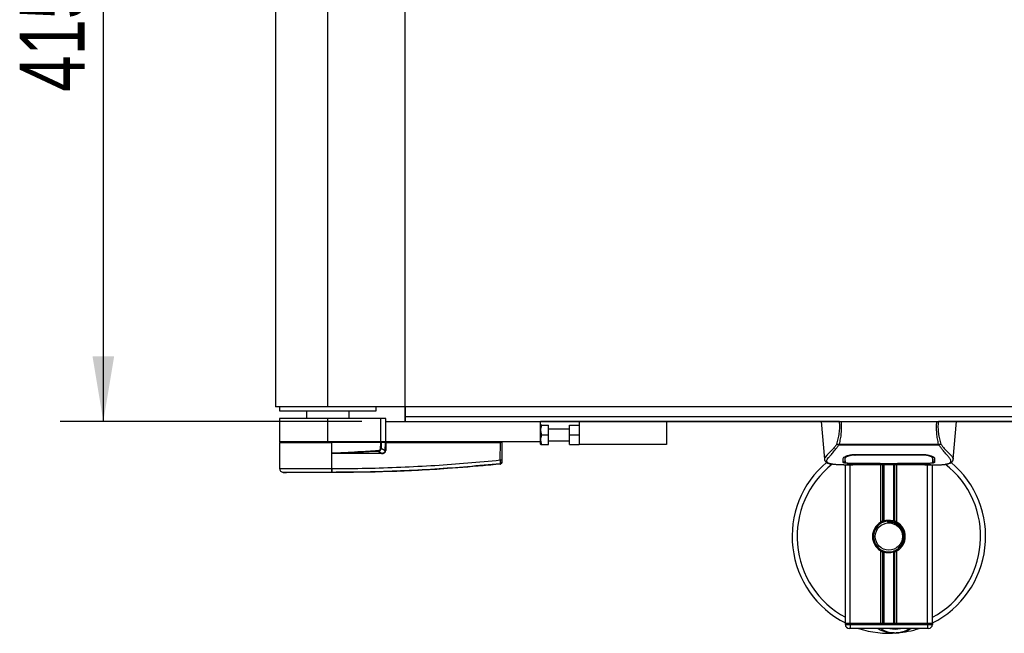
# Model space of a CAD drawing. Header units: millimetres. Extents: x 0 to 420, y 0 to 297.
# Tile 3 of 67: x 44 to 90, y 76 to 105. Entities that reach past the tile are written whole.
import ezdxf

# ---------------------------------------------------------------- set-up
doc = ezdxf.new("R2010")
doc.units = ezdxf.units.MM
doc.layers.add('QUOTE', color=174, linetype='Continuous')
doc.styles.add('SLDTEXTSTYLE3', font='TXT', dxfattribs={"width": 0.75})
doc.dimstyles.new('SLDDIMSTYLE1', dxfattribs={"dimtxt": 3, "dimasz": 3, "dimexe": 0, "dimexo": 0.0625, "dimgap": 0.75, "dimtad": 1, "dimlfac": 11.182032, "dimrnd": 1e-09, "dimzin": 12, "dimdsep": 46, "dimtxsty": 'SLDTEXTSTYLE3', "dimsah": 1, "dimcen": 0.09, "dimadec": 0, "dimazin": 3, "dimtfac": 1, "dimtdec": 3, "dimtofl": 0, "dimtmove": 0, "dimatfit": 3, "dimfxl": 0, "dimfrac": 2, "dimtolj": 1, "dimtzin": 12, "dimarcsym": 0})

# ---------------------------------------------------------------- blocks, each defined once
blk = doc.blocks.new('_D_1')
at = {"layer": 'QUOTE'}
for p, q in [((59.839, 123.147), (45.889, 123.147)), ((47.889, 86.034), (47.889, 123.147)), ((59.839, 86.034), (45.889, 86.034))]:
    blk.add_line(p, q, dxfattribs=at)
for points in [[(47.889, 123.147), (47.389, 120.147), (48.389, 120.147)], [(47.889, 86.034), (48.389, 89.034), (47.389, 89.034)]]:
    blk.add_solid(points, dxfattribs=at)
at = {"layer": 'QUOTE', "insert": (44.022, 101.265), "char_height": 3, "attachment_point": 1, "rotation": 90, "style": 'SLDTEXTSTYLE3'}
blk.add_mtext('415', dxfattribs=at)

msp = doc.modelspace()

# ---------------------------------------------------------------- linework, layer by layer
at = {"color": 7, "linetype": 'Continuous'}
for q in [(61.83887, 123.14692), (212.97419, 86.03381)]:
    msp.add_line((61.83887, 86.03381), q, dxfattribs=at)
at = {"color": 7, "linetype": 'Continuous', "lineweight": 25}
for p, q in [((55.84711, 122.4762), (55.84711, 86.70453)), ((58.2617, 86.70453), (58.2617, 122.4762)), ((58.2617, 86.70453), (55.84711, 86.70453)), ((56.02597, 86.70453), (56.02597, 86.52567)), ((56.02597, 86.52567), (60.49743, 86.52567)), ((57.27798, 86.52567), (57.27798, 86.16795)), ((216.55136, 86.70453), (58.2617, 86.70453)), ((59.24542, 86.16795), (59.24542, 86.52567)), ((60.49743, 86.52567), (60.49743, 86.70453)), ((61.83887, 86.70453), (61.83887, 86.23502)), ((56.02597, 86.16795), (56.02597, 85.0948)), ((58.2617, 86.16795), (56.02597, 86.16795)), ((58.2617, 85.0948), (58.2617, 86.16795)), ((60.721, 86.16795), (58.2617, 86.16795)), ((60.721, 85.0948), (60.721, 86.16795)), ((60.94458, 86.16795), (60.721, 86.16795)), ((60.94458, 86.03381), (60.94458, 86.16795)), ((60.94458, 85.0948), (60.94458, 86.03381)), ((60.94458, 86.03381), (68.09891, 86.03381)), ((212.97419, 86.23502), (61.83887, 86.23502)), ((61.83887, 86.23502), (61.83887, 86.03381)), ((68.09891, 85.0948), (68.09891, 86.03381)), ((81.90085, 86.03381), (68.09891, 86.03381)), ((69.88749, 86.03381), (69.88749, 84.96066)), ((73.91181, 86.03381), (73.91181, 84.96066)), ((81.06614, 86.03381), (81.21921, 84.28427)), ((81.98115, 86.03381), (86.41116, 86.03381)), ((188.32158, 86.03381), (86.49148, 86.03381)), ((87.17312, 84.28427), (87.32618, 86.03381)), ((68.11089, 85.85495), (68.09891, 85.8342)), ((68.15083, 85.85495), (68.45663, 85.85495)), ((68.45663, 85.4078), (68.45663, 85.85495)), ((69.44035, 85.67609), (68.45663, 85.67609)), ((69.44035, 85.4078), (69.44035, 85.85495)), ((69.44035, 85.85495), (69.88749, 85.85495)), ((68.15083, 85.4078), (68.45663, 85.4078)), ((68.45663, 84.96066), (68.45663, 85.4078)), ((68.45663, 85.13952), (69.44035, 85.13952)), ((69.44035, 85.4078), (69.88749, 85.4078)), ((69.44035, 84.96066), (69.44035, 85.4078)), ((58.2617, 85.0948), (56.02597, 85.0948)), ((56.02636, 85.05009), (56.03681, 83.85253)), ((56.02636, 85.05009), (58.44952, 85.05009)), ((56.07069, 85.0948), (56.0699, 85.05009)), ((60.721, 85.0948), (58.2617, 85.0948)), ((58.44769, 85.05009), (58.44766, 85.0948)), ((58.44864, 83.85247), (58.44952, 85.05009)), ((58.44952, 85.05009), (58.44994, 85.05009)), ((58.45423, 84.55846), (58.44994, 85.05009)), ((60.71688, 85.05009), (58.44994, 85.05009)), ((60.70285, 85.05009), (60.70253, 85.0948)), ((60.94458, 85.0948), (60.721, 85.0948)), ((60.9231, 85.05009), (60.72372, 85.05009)), ((60.73303, 84.78716), (60.92169, 84.68908)), ((60.89221, 85.05009), (60.89166, 85.0948)), ((60.92169, 84.68908), (60.9231, 85.05009)), ((60.9231, 85.05009), (60.93982, 85.05009)), ((60.9363, 85.05009), (60.93624, 85.0948)), ((60.93982, 85.05009), (60.93841, 84.68908)), ((60.93982, 85.05009), (66.24441, 85.05009)), ((68.09891, 85.0948), (60.94458, 85.0948)), ((66.23742, 84.24932), (66.24441, 85.05009)), ((66.24111, 85.05009), (66.24104, 85.0948)), ((66.30994, 85.05009), (66.24441, 85.05009)), ((66.26639, 85.05009), (66.26561, 85.0948)), ((66.30994, 85.05009), (66.30295, 84.24932)), ((68.09891, 84.98141), (68.09891, 85.0948)), ((68.09891, 84.98141), (68.11089, 84.96066)), ((68.15083, 84.96066), (68.45663, 84.96066)), ((69.44035, 84.96066), (69.88749, 84.96066)), ((73.91181, 84.96066), (69.88749, 84.96066)), ((81.873, 84.93679), (81.86455, 84.95961)), ((86.51817, 84.93679), (81.873, 84.93679)), ((81.89657, 84.98689), (86.49587, 84.98689)), ((86.528, 84.95995), (86.51817, 84.93679)), ((58.45427, 84.5535), (58.45423, 84.55846)), ((60.74208, 84.54274), (58.6434, 84.54274)), ((58.64455, 84.56585), (60.74322, 84.56585)), ((60.74322, 84.56585), (60.586, 84.64759)), ((81.21901, 84.28779), (81.22078, 84.28441)), ((82.16761, 84.35042), (82.16803, 84.28669)), ((82.168, 84.2867), (82.16892, 84.13475)), ((82.17233, 84.32849), (82.17081, 84.38938)), ((82.63115, 84.50212), (85.76117, 84.50212)), ((82.63228, 84.46767), (82.63196, 84.46767)), ((85.77134, 84.46764), (85.77219, 84.50136)), ((86.22429, 84.28392), (86.22437, 84.29569)), ((87.17332, 84.28779), (87.17155, 84.28441)), ((58.44864, 83.85247), (58.46315, 83.85248)), ((66.23762, 84.05984), (66.23768, 84.05985)), ((82.11944, 84.02165), (82.52937, 84.02165)), ((82.18401, 76.68846), (82.18401, 84.02165)), ((82.2744, 84.02724), (82.29116, 84.02901)), ((82.40758, 76.68846), (82.40758, 84.02165)), ((82.63115, 84.09286), (82.63115, 84.08575)), ((83.79373, 84.08575), (82.63115, 84.08575)), ((82.85428, 84.04587), (85.53805, 84.04587)), ((82.85434, 84.04593), (85.53798, 84.04593)), ((83.79373, 84.08575), (83.79373, 84.09301)), ((83.79373, 84.06949), (83.79373, 84.08575)), ((84.59859, 84.06949), (83.79373, 84.06949)), ((83.82503, 81.37616), (83.82503, 84.04587)), ((83.83852, 84.09301), (83.83852, 84.07596)), ((83.83852, 84.07596), (83.83852, 84.09301)), ((83.83852, 84.07596), (84.55395, 84.07596)), ((83.92198, 81.42175), (83.92198, 84.04587)), ((83.97331, 81.43952), (83.97331, 84.04587)), ((84.41901, 81.43952), (84.41901, 84.04587)), ((84.47035, 81.42175), (84.47035, 84.04587)), ((84.55395, 84.09301), (85.77593, 84.09286)), ((84.55395, 84.09301), (84.55395, 84.07596)), ((84.56729, 81.37616), (84.56729, 84.04587)), ((84.59859, 84.08575), (84.59859, 84.09301)), ((84.59859, 84.06949), (84.59859, 84.08575)), ((85.76117, 84.08575), (84.59859, 84.08575)), ((85.76117, 84.09286), (85.76117, 84.08575)), ((85.85509, 84.02165), (86.2726, 84.02165)), ((85.98475, 76.68846), (85.98475, 84.02165)), ((86.20832, 76.68846), (86.20832, 84.02165)), ((56.19673, 83.67624), (56.35228, 83.66394)), ((58.4485, 83.66394), (58.44838, 83.66394)), ((84.13413, 81.42551), (84.13905, 81.36903)), ((83.82503, 76.68846), (83.82503, 80.04938)), ((83.92198, 76.68846), (83.92198, 80.0038)), ((83.97331, 76.68846), (83.97331, 79.98602)), ((84.41901, 76.68846), (84.41901, 79.98602)), ((84.47035, 76.68846), (84.47035, 80.0038)), ((84.56729, 76.68846), (84.56729, 80.04938)), ((82.40758, 76.68846), (82.18401, 76.68846)), ((82.18401, 76.64374), (82.18401, 76.68846)), ((82.18401, 76.68846), (82.40758, 76.68846)), ((82.18401, 76.64374), (82.40758, 76.64374)), ((82.40758, 76.46489), (82.36287, 76.46489)), ((83.82503, 76.68846), (82.40758, 76.68846)), ((82.40758, 76.68846), (82.40758, 76.64374)), ((85.98475, 76.68846), (82.40758, 76.68846)), ((82.40758, 76.64374), (82.40758, 76.46489)), ((82.40758, 76.64374), (85.98475, 76.64374)), ((85.98475, 76.46489), (82.40758, 76.46489)), ((85.98475, 76.68846), (84.56729, 76.68846)), ((86.20832, 76.68846), (85.98475, 76.68846)), ((85.98475, 76.64374), (85.98475, 76.68846)), ((85.98475, 76.68846), (86.20832, 76.68846)), ((85.98475, 76.64374), (86.20832, 76.64374)), ((85.98475, 76.64374), (85.98475, 76.46489)), ((86.02946, 76.46489), (85.98475, 76.46489)), ((86.20832, 76.68846), (86.20832, 76.64374))]:
    msp.add_line(p, q, dxfattribs=at)
at = {"color": 7, "linetype": 'Continuous', "lineweight": 25, "flags": 128}
for points in [[(58.64455, 84.56585), (58.53797, 84.56171), (58.45423, 84.55846)], [(82.62098, 84.46763), (82.63116, 84.46766), (82.63196, 84.46767)], [(82.61639, 84.09286), (83.20772, 84.09295), (83.83852, 84.09301)]]:
    msp.add_lwpolyline(points, dxfattribs=at)
at = {"color": 7, "linetype": 'Continuous', "lineweight": 25}
msp.add_circle((84.19616, 80.71277), 0.626, dxfattribs=at)
for centre, radius, start, end in [((122.35379, 87.63287), 61.83989, 182.7312588, 182.7669963), ((60.93005, 82.41133), 2.27777, 89.78976, 90.21024), ((58.82867, 84.54516), 0.18528, 173.585658, 180.74759), ((60.92734, 84.54516), 0.18528, 173.585658, 180.74759), ((66.27018, 86.22919), 1.98014, 269.051899, 270.948101), ((56.21566, 83.85409), 0.17886, 180.500011, 263.923128), ((57.77676, 83.81515), 0.67291, 348.081743, 3.180073), ((57.79135, 83.81469), 0.67285, 348.120168, 3.219012), ((66.23071, 84.14449), 0.07132, 276.104195, 359.384141), ((84.19616, 80.71277), 4.47146, 130.046839, 243.256316), ((84.19616, 80.71277), 4.24096, 128.047069, 241.675912), ((84.19616, 80.71277), 4.47146, 296.743684, 49.984768), ((84.19616, 80.71277), 4.24096, 298.324088, 52.137337), ((54.82171, 84.08977), 3.65158, 353.303191, 353.496611), ((84.19616, 80.71277), 0.76015, 119.224658, 240.775342), ((84.19616, 80.71277), 0.71543, 94.974241, 274.974241), ((84.19616, 80.71277), 0.76015, 111.143405, 119.224658), ((84.19616, 80.71277), 0.76015, 60.775342, 68.856595), ((84.19616, 80.71277), 0.76015, 299.224658, 60.775342), ((84.19616, 80.71277), 0.76015, 240.775342, 248.856595), ((84.19616, 80.71277), 0.76015, 291.143405, 299.224658), ((82.36287, 76.64374), 0.17886, 180, 270), ((84.19616, 80.71277), 4.47146, 251.805128, 274.974241), ((84.48307, 77.41635), 1.16258, 234.926098, 305.073902), ((84.48307, 77.41635), 0.98372, 255.287788, 284.712212), ((84.19616, 80.71277), 4.47146, 274.974241, 288.194872), ((86.02946, 76.64374), 0.17886, 270, 0)]:
    msp.add_arc(centre, radius, start, end, dxfattribs=at)
for centre, major_axis, ratio, start_param, end_param in [((60.51188, 84.83755), (0.17887, -0.09454), 0.66301777, 5.44064323, 6.61753007), ((60.51188, 84.83794), (0.2049, -0.10902), 0.77058227, 5.44273149, 6.61961833), ((60.62108, 84.78024), (0.30408, -0.14956), 0.60672542, 5.39359838, 6.57048522), ((60.62333, 84.78), (0.28768, -0.14239), 0.5569608, 5.39481108, 6.57169792)]:
    msp.add_ellipse(centre, major_axis=major_axis, ratio=ratio, start_param=start_param, end_param=end_param, dxfattribs=at)
for points, knots in [([(81.91651, 86.03381), (81.81404, 86.03381), (81.62772, 86.03381), (81.49022, 86.03381), (81.42834, 86.03381)], [0, 0, 0, 0, 0.54996088, 1, 1, 1, 1]), ([(81.79462, 84.9831), (81.8169, 85.0638), (81.86166, 85.22585), (81.90803, 85.48585), (81.93234, 85.75702), (81.92179, 85.94143), (81.91651, 86.03381)], [0, 0, 0, 0, 0.248727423, 0.499498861, 0.749278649, 1, 1, 1, 1]), ([(81.98115, 86.03381), (81.98713, 85.94032), (81.99908, 85.7535), (81.98615, 85.48185), (81.95334, 85.22381), (81.9154, 85.06547), (81.89657, 84.98689)], [0, 0, 0, 0, 0.257593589, 0.514732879, 0.75915094, 1, 1, 1, 1]), ([(81.91651, 86.03381), (81.92091, 86.03381), (81.92975, 86.03381), (81.94579, 86.03381), (81.96307, 86.03381), (81.97511, 86.03381), (81.98115, 86.03381)], [0, 0, 0, 0, 0.24915906, 0.49997617, 0.7491747, 1, 1, 1, 1]), ([(86.49587, 84.98689), (86.47742, 85.06608), (86.44061, 85.22412), (86.40765, 85.48169), (86.39361, 85.75265), (86.4053, 85.93998), (86.41116, 86.03381)], [0, 0, 0, 0, 0.24242241, 0.48382845, 0.74145736, 1, 1, 1, 1]), ([(86.41116, 86.03381), (86.42318, 86.03381), (86.44123, 86.03381), (86.46257, 86.03381), (86.4714, 86.03381), (86.47583, 86.03381)], [0, 0, 0, 0, 0.4987145, 0.74874936, 1, 1, 1, 1]), ([(86.47583, 86.03381), (86.47045, 85.94114), (86.4597, 85.75628), (86.48332, 85.48533), (86.52966, 85.22538), (86.57496, 85.06408), (86.59769, 84.98313)], [0, 0, 0, 0, 0.25144081, 0.50156728, 0.74986348, 1, 1, 1, 1]), ([(86.47583, 86.03381), (86.57838, 86.03381), (86.76172, 86.03381), (86.89706, 86.03381), (86.9567, 86.03381)], [0, 0, 0, 0, 0.55933573, 1, 1, 1, 1]), ([(68.15083, 85.4078), (68.12998, 85.4877), (68.09099, 85.63711), (68.13183, 85.78578), (68.15083, 85.85495)], [0, 0, 0, 0, 0.5347163, 1, 1, 1, 1]), ([(68.15083, 85.85495), (68.13206, 85.85495), (68.10677, 85.85495), (68.11659, 85.85495), (68.11913, 85.85495)], [0, 0, 0, 0, 0.74198287, 1, 1, 1, 1]), ([(68.15083, 84.96066), (68.12998, 85.04055), (68.09099, 85.18996), (68.13183, 85.33863), (68.15083, 85.4078)], [0, 0, 0, 0, 0.5347163, 1, 1, 1, 1]), ([(58.45423, 84.55846), (58.85167, 84.585), (59.56136, 84.63238), (60.27164, 84.6697), (60.58415, 84.68611)], [0, 0, 0, 0, 0.56002694, 1, 1, 1, 1]), ([(60.70142, 84.78716), (60.70279, 84.83628), (60.70525, 84.92409), (60.71332, 85.01155), (60.71688, 85.05009)], [0, 0, 0, 0, 0.55939227, 1, 1, 1, 1]), ([(60.73303, 84.78716), (60.72779, 84.78714), (60.71843, 84.78711), (60.70661, 84.78714), (60.70142, 84.78716)], [0, 0, 0, 0, 0.56, 1, 1, 1, 1]), ([(60.72372, 85.05009), (60.72311, 85.05009), (60.72167, 85.05009), (60.71923, 85.05009), (60.71751, 85.05009), (60.71688, 85.05009)], [0, 0, 0, 0, 0.31939567, 0.748191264, 1, 1, 1, 1]), ([(60.72372, 85.05009), (60.7266, 85.00105), (60.73173, 84.91356), (60.73263, 84.82575), (60.73303, 84.78716)], [0, 0, 0, 0, 0.56058603, 1, 1, 1, 1]), ([(68.11913, 84.96066), (68.11659, 84.96066), (68.10677, 84.96066), (68.13206, 84.96066), (68.15083, 84.96066)], [0, 0, 0, 0, 0.25801713, 1, 1, 1, 1]), ([(81.79454, 84.98324), (81.76782, 84.94774), (81.6869, 84.84024), (81.55358, 84.69223), (81.41445, 84.55176), (81.30831, 84.44696), (81.23236, 84.35525), (81.22386, 84.31229), (81.21901, 84.28779)], [0, 0, 0, 0, 0.0842305, 0.25507317, 0.42671503, 0.59795609, 0.7705982, 1, 1, 1, 1]), ([(81.53445, 84.06071), (81.52611, 84.06246), (81.50842, 84.06617), (81.48325, 84.07255), (81.4591, 84.07958), (81.41903, 84.09321), (81.37207, 84.11603), (81.33201, 84.15569), (81.3211, 84.20608), (81.34282, 84.27183), (81.40326, 84.35642), (81.50093, 84.46668), (81.63325, 84.61442), (81.74936, 84.75909), (81.83, 84.87191), (81.85899, 84.91564), (81.873, 84.93679)], [0, 0, 0, 0, 0.02969414, 0.06305591, 0.09492768, 0.12531521, 0.23205808, 0.32960303, 0.43327649, 0.53202469, 0.63076786, 0.73507022, 0.83793216, 0.94137578, 0.97165063, 1, 1, 1, 1]), ([(81.86441, 84.95963), (81.86386, 84.95968), (81.85434, 84.96069), (81.8363, 84.96432), (81.81272, 84.97282), (81.80061, 84.9797), (81.79462, 84.9831)], [0, 0, 0, 0, 0.0200108, 0.34699568, 0.67667396, 1, 1, 1, 1]), ([(81.86424, 84.95987), (81.87456, 84.96875), (81.88507, 84.9778), (81.89635, 84.98672), (81.89656, 84.98689)], [0, 0, 0, 0, 0.98124308, 1, 1, 1, 1]), ([(86.49586, 84.98689), (86.49608, 84.98673), (86.50778, 84.97835), (86.51799, 84.96907), (86.528, 84.95995)], [0, 0, 0, 0, 0.01890165, 1, 1, 1, 1]), ([(86.85134, 84.05971), (86.86886, 84.06331), (86.90628, 84.07099), (86.97336, 84.09197), (87.03978, 84.12668), (87.07498, 84.18642), (87.05874, 84.25191), (87.02008, 84.3131), (86.98559, 84.35811), (86.94115, 84.41071), (86.88862, 84.46969), (86.82659, 84.53863), (86.75791, 84.61783), (86.68325, 84.70996), (86.60251, 84.81371), (86.54767, 84.89374), (86.51817, 84.93679)], [0, 0, 0, 0, 0.06157012, 0.13151171, 0.27071941, 0.40337504, 0.53510625, 0.58328098, 0.63315897, 0.68442904, 0.73675836, 0.78384784, 0.83893216, 0.89157329, 0.94168727, 1, 1, 1, 1]), ([(86.59769, 84.98313), (86.5917, 84.97972), (86.57959, 84.97283), (86.55602, 84.96434), (86.538, 84.9607), (86.52851, 84.9597), (86.52799, 84.95964)], [0, 0, 0, 0, 0.323614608, 0.653590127, 0.980869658, 1, 1, 1, 1]), ([(86.59777, 84.98326), (86.62449, 84.94775), (86.70542, 84.84024), (86.83875, 84.69223), (86.97788, 84.55176), (87.08402, 84.44696), (87.15996, 84.35525), (87.16847, 84.31229), (87.17332, 84.28779)], [0, 0, 0, 0, 0.08424716, 0.25508672, 0.42672547, 0.59796341, 0.77060237, 1, 1, 1, 1]), ([(58.6434, 84.54274), (58.62513, 84.54291), (58.571, 84.54344), (58.50733, 84.54325), (58.46317, 84.55178), (58.45427, 84.5535)], [0, 0, 0, 0, 0.28926734, 0.85682964, 1, 1, 1, 1]), ([(58.46315, 83.85248), (58.9917, 83.85577), (60.04879, 83.86236), (61.63396, 83.91411), (63.69885, 84.01788), (65.23149, 84.15761), (66.23742, 84.24932)], [0, 0, 0, 0, 0.20362021, 0.40724063, 0.61094774, 1, 1, 1, 1]), ([(60.586, 84.64759), (60.22364, 84.63121), (59.57654, 84.60197), (58.92933, 84.57689), (58.64455, 84.56585)], [0, 0, 0, 0, 0.55997408, 1, 1, 1, 1]), ([(66.23829, 84.07357), (66.2388, 84.07752), (66.23982, 84.08541), (66.24022, 84.12104), (66.23969, 84.16967), (66.23856, 84.21536), (66.23766, 84.24225), (66.23742, 84.24932)], [0, 0, 0, 0, 0.22968814, 0.45959689, 0.68877935, 0.91808895, 1, 1, 1, 1]), ([(66.30295, 84.24932), (66.30291, 84.24506), (66.30277, 84.22887), (66.30253, 84.20138), (66.30227, 84.17212), (66.30209, 84.15073), (66.30205, 84.14606), (66.30203, 84.14372)], [0, 0, 0, 0, 0.08210774, 0.31165455, 0.54070711, 0.77036972, 1, 1, 1, 1]), ([(81.21925, 84.2838), (81.2214, 84.27057), (81.22511, 84.2477), (81.23534, 84.22359), (81.24522, 84.20581), (81.24814, 84.20086), (81.25049, 84.1971), (81.25163, 84.19532), (81.25242, 84.19412), (81.25318, 84.19299), (81.25421, 84.1915), (81.25751, 84.18693), (81.25881, 84.18589), (81.2618, 84.18337), (81.26395, 84.18174), (81.26598, 84.18011), (81.26684, 84.17939), (81.26756, 84.17879), (81.2681, 84.17832), (81.26865, 84.17784), (81.26947, 84.17713), (81.27083, 84.1759), (81.27257, 84.17428), (81.27676, 84.17027), (81.28274, 84.16427), (81.29205, 84.15518), (81.30496, 84.14372), (81.3235, 84.12982), (81.34996, 84.11394), (81.39349, 84.0942), (81.44344, 84.07701), (81.48631, 84.06882), (81.50113, 84.06599)], [0, 0, 0, 0, 0.10895151, 0.18836403, 0.20015725, 0.20797863, 0.21045693, 0.21142904, 0.21231706, 0.21323322, 0.21428764, 0.21709508, 0.23718398, 0.24934952, 0.25616294, 0.25744907, 0.25846748, 0.25891857, 0.25936812, 0.25985246, 0.2604052, 0.2618126, 0.26492315, 0.26948017, 0.29015729, 0.32576371, 0.37931044, 0.4537257, 0.55180182, 0.67626306, 0.8881219, 1, 1, 1, 1]), ([(82.08078, 84.13575), (82.08106, 84.14644), (82.08176, 84.17319), (82.0832, 84.22852), (82.08482, 84.29023), (82.08564, 84.32113)], [0, 0, 0, 0, 0.249392, 0.62414375, 1, 1, 1, 1]), ([(82.08564, 84.32113), (82.09256, 84.33824), (82.10642, 84.37244), (82.20759, 84.42796), (82.3548, 84.47514), (82.50727, 84.49941), (82.60094, 84.50146), (82.63115, 84.50212)], [0, 0, 0, 0, 0.2254673, 0.45085364, 0.67736923, 0.89591171, 1, 1, 1, 1]), ([(82.21544, 84.42661), (82.20075, 84.41812), (82.1657, 84.39786), (82.16184, 84.37849), (82.1596, 84.36723)], [0, 0, 0, 0, 0.41900897, 1, 1, 1, 1]), ([(82.16708, 84.39959), (82.16724, 84.38504), (82.16765, 84.34917), (82.16784, 84.31571), (82.16796, 84.29582)], [0, 0, 0, 0, 0.40550496, 1, 1, 1, 1]), ([(82.16803, 84.28669), (82.16804, 84.28443), (82.16821, 84.25924), (82.16852, 84.20863), (82.16881, 84.16029), (82.16896, 84.13487)], [0, 0, 0, 0, 0.04480435, 0.49764008, 1, 1, 1, 1]), ([(82.16896, 84.13487), (82.16896, 84.13518), (82.16929, 84.1542), (82.16991, 84.18932), (82.17103, 84.25405), (82.17183, 84.29926), (82.17229, 84.32609), (82.17233, 84.32849)], [0, 0, 0, 0, 0.0075194, 0.45666513, 0.71535566, 0.97452521, 1, 1, 1, 1]), ([(82.62098, 84.46763), (82.5708, 84.46572), (82.47045, 84.46188), (82.33666, 84.43427), (82.23549, 84.39713), (82.18076, 84.35951), (82.17477, 84.33749), (82.17233, 84.32849)], [0, 0, 0, 0, 0.2128654, 0.42572184, 0.63872248, 0.85234986, 1, 1, 1, 1]), ([(82.61968, 84.51929), (82.61969, 84.51889), (82.62012, 84.50167), (82.62056, 84.48445), (82.62098, 84.46763)], [0, 0, 0, 0, 0.02342788, 1, 1, 1, 1]), ([(85.77134, 84.46764), (85.76795, 84.46765), (85.41008, 84.4687), (84.36373, 84.46746), (83.32076, 84.46758), (82.63228, 84.46767)], [0, 0, 0, 0, 0.00323915, 0.34201142, 1, 1, 1, 1]), ([(85.76117, 84.50212), (85.81923, 84.49972), (85.93524, 84.49491), (86.09154, 84.45994), (86.21633, 84.41314), (86.293, 84.3636), (86.30252, 84.33407), (86.30669, 84.32113)], [0, 0, 0, 0, 0.1991311, 0.39793157, 0.60588955, 0.82737965, 1, 1, 1, 1]), ([(86.22, 84.32849), (86.21484, 84.34197), (86.20451, 84.36894), (86.12599, 84.41099), (86.01085, 84.44547), (85.88532, 84.46472), (85.80327, 84.46682), (85.77134, 84.46764)], [0, 0, 0, 0, 0.21773223, 0.43557879, 0.65075483, 0.86407246, 1, 1, 1, 1]), ([(86.23273, 84.36723), (86.23071, 84.38216), (86.22838, 84.39936), (86.19534, 84.41679), (86.19098, 84.41909)], [0, 0, 0, 0, 0.86801111, 1, 1, 1, 1]), ([(86.22187, 84.40317), (86.22166, 84.39456), (86.22104, 84.36967), (86.22041, 84.34478), (86.22, 84.32849)], [0, 0, 0, 0, 0.3458763, 1, 1, 1, 1]), ([(86.22, 84.32849), (86.22004, 84.32609), (86.2208, 84.28167), (86.2218, 84.22592), (86.22275, 84.17075), (86.22317, 84.14635), (86.22336, 84.13518), (86.22337, 84.13487)], [0, 0, 0, 0, 0.02546624, 0.4713629, 0.73178735, 0.99246436, 1, 1, 1, 1]), ([(86.22337, 84.13474), (86.22337, 84.13515), (86.22366, 84.18488), (86.224, 84.23461), (86.22434, 84.28392)], [0, 0, 0, 0, 0.00827271, 1, 1, 1, 1]), ([(86.22337, 84.13487), (86.22365, 84.1822), (86.22395, 84.23188), (86.22428, 84.28157), (86.22429, 84.28392)], [0, 0, 0, 0, 0.952640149, 1, 1, 1, 1]), ([(86.22438, 84.29569), (86.2245, 84.31546), (86.2247, 84.34946), (86.22511, 84.38573), (86.22529, 84.40091)], [0, 0, 0, 0, 0.58164119, 1, 1, 1, 1]), ([(86.23598, 84.18073), (86.2356, 84.20241), (86.23485, 84.24587), (86.23343, 84.32672), (86.23273, 84.36723)], [0, 0, 0, 0, 0.49893988, 1, 1, 1, 1]), ([(86.30669, 84.32113), (86.30774, 84.28118), (86.30932, 84.22115), (86.31071, 84.16796), (86.31126, 84.14649), (86.31154, 84.13575)], [0, 0, 0, 0, 0.49858361, 0.74918971, 1, 1, 1, 1]), ([(86.88142, 84.06397), (86.89958, 84.06741), (86.94587, 84.07616), (86.99883, 84.09416), (87.04233, 84.11393), (87.06881, 84.1298), (87.08734, 84.1437), (87.10028, 84.15517), (87.10956, 84.16424), (87.1157, 84.1704), (87.11992, 84.17443), (87.12181, 84.17618), (87.12285, 84.17712), (87.12367, 84.17783), (87.12422, 84.17831), (87.12476, 84.17878), (87.12548, 84.17939), (87.12634, 84.1801), (87.12775, 84.18123), (87.12919, 84.18236), (87.13103, 84.18377), (87.13359, 84.18597), (87.13481, 84.18693), (87.13812, 84.1915), (87.13915, 84.19299), (87.1399, 84.19412), (87.1407, 84.19532), (87.14184, 84.1971), (87.14419, 84.20087), (87.14711, 84.20581), (87.15699, 84.22359), (87.16722, 84.24771), (87.17093, 84.27057), (87.17308, 84.2838)], [0, 0, 0, 0, 0.13346194, 0.34016958, 0.46160951, 0.55730778, 0.62992241, 0.68217732, 0.71692903, 0.7371149, 0.74272174, 0.74460414, 0.7459796, 0.74651976, 0.74699289, 0.74743167, 0.74787155, 0.74886374, 0.75011647, 0.75397334, 0.75908593, 0.76862625, 0.78821087, 0.79094759, 0.79197558, 0.79286909, 0.79373558, 0.79468443, 0.7971036, 0.8047367, 0.8162438, 0.89371675, 1, 1, 1, 1]), ([(56.03681, 83.85253), (56.04275, 83.85251), (56.0548, 83.85247), (56.1518, 83.85245), (56.30529, 83.85255), (56.51387, 83.8525), (56.77387, 83.85246), (57.07364, 83.8526), (57.41002, 83.85245), (57.75653, 83.85251), (58.10739, 83.85252), (58.33401, 83.85249), (58.44864, 83.85247)], [0, 0, 0, 0, 0.10046502, 0.203843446, 0.304309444, 0.407688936, 0.508155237, 0.611534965, 0.712002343, 0.815383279, 0.906610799, 1, 1, 1, 1]), ([(66.23762, 84.05984), (66.20758, 84.05679), (66.02218, 84.03797), (65.20873, 83.95857), (63.53739, 83.82204), (61.12603, 83.69083), (59.34137, 83.6729), (58.4485, 83.66394)], [0, 0, 0, 0, 0.01170126, 0.07220884, 0.31419353, 0.65688711, 1, 1, 1, 1]), ([(66.23829, 84.07357), (65.23123, 83.98166), (63.69635, 83.84159), (61.62812, 83.73857), (60.03866, 83.68397), (58.98068, 83.68402), (58.4498, 83.67618), (58.4498, 83.67618)], [0, 0, 0, 0, 0.38876695, 0.59252789, 0.79628932, 0.99999932, 1, 1, 1, 1]), ([(66.30191, 84.13039), (66.30181, 84.12791), (66.30137, 84.11729), (66.29586, 84.09897), (66.2815, 84.07914), (66.26144, 84.06468), (66.2456, 84.06146), (66.23768, 84.05985)], [0, 0, 0, 0, 0.07160669, 0.30681144, 0.53787451, 0.76893725, 1, 1, 1, 1]), ([(66.23768, 84.05985), (66.23773, 84.06011), (66.23791, 84.06108), (66.23813, 84.06827), (66.23829, 84.07357)], [0, 0, 0, 0, 0.26388418, 1, 1, 1, 1]), ([(66.30203, 84.14372), (66.30198, 84.13857), (66.30192, 84.13158), (66.30191, 84.13064), (66.30191, 84.13039)], [0, 0, 0, 0, 0.73657409, 1, 1, 1, 1]), ([(82.11944, 84.02173), (82.11071, 84.02171), (82.06084, 84.02157), (81.95472, 84.02258), (81.83972, 84.02667), (81.75444, 84.03243), (81.71137, 84.03605), (81.67089, 84.04009), (81.63581, 84.04419), (81.60129, 84.04884), (81.57069, 84.05377), (81.5474, 84.05788), (81.53588, 84.0604), (81.53445, 84.06071)], [0, 0, 0, 0, 0.04881498, 0.27892257, 0.54515535, 0.62717383, 0.69834333, 0.75858144, 0.82840444, 0.87364995, 0.93389274, 0.99178224, 1, 1, 1, 1]), ([(82.63115, 84.08575), (82.56941, 84.08619), (82.44593, 84.08705), (82.28128, 84.09412), (82.15685, 84.10565), (82.09014, 84.12009), (82.08348, 84.13124), (82.08078, 84.13575)], [0, 0, 0, 0, 0.213411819, 0.426817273, 0.640485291, 0.854574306, 1, 1, 1, 1]), ([(82.08118, 84.18074), (82.08406, 84.17388), (82.08795, 84.16465), (82.13154, 84.15825), (82.14275, 84.15661)], [0, 0, 0, 0, 0.74296977, 1, 1, 1, 1]), ([(82.16896, 84.13487), (82.17383, 84.12945), (82.18359, 84.11861), (82.26114, 84.10623), (82.37537, 84.09763), (82.50119, 84.09342), (82.58389, 84.09301), (82.61639, 84.09286)], [0, 0, 0, 0, 0.21612272, 0.43228358, 0.64748247, 0.86145988, 1, 1, 1, 1]), ([(82.2744, 84.02724), (82.26777, 84.02768), (82.24676, 84.0291), (82.24672, 84.03139), (82.28468, 84.03345), (82.29442, 84.03398)], [0, 0, 0, 0, 0.25540478, 0.808946, 1, 1, 1, 1]), ([(82.27135, 84.03228), (82.27133, 84.03228), (82.26999, 84.03204), (82.27614, 84.03298), (82.28785, 84.03372), (82.29442, 84.03413)], [0, 0, 0, 0, 0.00626083, 0.44327513, 1, 1, 1, 1]), ([(83.05338, 84.03923), (82.99369, 84.03459), (82.8945, 84.02687), (82.67187, 84.02181), (82.47093, 84.01908), (82.30717, 84.02588), (82.2744, 84.02724)], [0, 0, 0, 0, 0.30143784, 0.50095323, 0.90014009, 1, 1, 1, 1]), ([(82.29442, 84.03398), (82.30904, 84.03497), (82.34593, 84.03745), (82.47363, 84.04157), (82.65143, 84.04518), (82.78672, 84.04568), (82.85434, 84.04593)], [0, 0, 0, 0, 0.17981299, 0.45378319, 0.72700373, 1, 1, 1, 1]), ([(83.05338, 84.03923), (83.05919, 84.03951), (83.07069, 84.04006), (83.08154, 84.04394), (83.08691, 84.04587)], [0, 0, 0, 0, 0.50476564, 1, 1, 1, 1]), ([(85.30542, 84.04587), (85.31079, 84.04394), (85.32164, 84.04006), (85.33315, 84.03951), (85.33895, 84.03923)], [0, 0, 0, 0, 0.49524741, 1, 1, 1, 1]), ([(86.11794, 84.02724), (86.02124, 84.02465), (85.86056, 84.02035), (85.61511, 84.02347), (85.45269, 84.029), (85.35791, 84.03753), (85.33895, 84.03923)], [0, 0, 0, 0, 0.301521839, 0.501047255, 0.900230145, 1, 1, 1, 1]), ([(85.53798, 84.04593), (85.56826, 84.04588), (85.66598, 84.04571), (85.82605, 84.0437), (85.98939, 84.03954), (86.10052, 84.03476), (86.15274, 84.03032), (86.12954, 84.02826), (86.11794, 84.02724)], [0, 0, 0, 0, 0.082154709, 0.265139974, 0.448671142, 0.632499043, 0.816300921, 1, 1, 1, 1]), ([(85.53798, 84.04585), (85.57732, 84.04577), (85.65963, 84.04562), (85.77989, 84.04418), (85.89307, 84.04198), (85.98688, 84.03926), (86.04484, 84.03713), (86.06218, 84.03612), (86.06379, 84.03603)], [0, 0, 0, 0, 0.18189708, 0.38061319, 0.58093849, 0.78035725, 0.97967552, 1, 1, 1, 1]), ([(86.31154, 84.13575), (86.30563, 84.12915), (86.29381, 84.11594), (86.19902, 84.10127), (86.05915, 84.09128), (85.90418, 84.08643), (85.80183, 84.08595), (85.76117, 84.08575)], [0, 0, 0, 0, 0.21521677, 0.43046232, 0.64509935, 0.85904026, 1, 1, 1, 1]), ([(85.77593, 84.09286), (85.82603, 84.09323), (85.92623, 84.09398), (86.05985, 84.10014), (86.16101, 84.10997), (86.21557, 84.12202), (86.22112, 84.13115), (86.22337, 84.13487)], [0, 0, 0, 0, 0.21287602, 0.42573624, 0.63903454, 0.85331242, 1, 1, 1, 1]), ([(86.06379, 84.03603), (86.07962, 84.03525), (86.10507, 84.034), (86.12132, 84.03219), (86.11971, 84.03249), (86.11929, 84.03256)], [0, 0, 0, 0, 0.55060159, 0.88501525, 1, 1, 1, 1]), ([(86.08367, 84.03489), (86.08413, 84.03463), (86.08953, 84.03158), (86.10116, 84.02847), (86.11235, 84.02765), (86.11794, 84.02724)], [0, 0, 0, 0, 0.044433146, 0.522216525, 1, 1, 1, 1]), ([(86.21397, 84.15011), (86.21829, 84.15051), (86.2643, 84.1547), (86.3, 84.16521), (86.30794, 84.17627), (86.31115, 84.18074)], [0, 0, 0, 0, 0.05806788, 0.61890898, 1, 1, 1, 1]), ([(86.2726, 84.02173), (86.2773, 84.0217), (86.29472, 84.02159), (86.32854, 84.02178), (86.36991, 84.02206), (86.41099, 84.02265), (86.45175, 84.02351), (86.49452, 84.02477), (86.54097, 84.02662), (86.59749, 84.02958), (86.65756, 84.03386), (86.71975, 84.03975), (86.77955, 84.0471), (86.82377, 84.05348), (86.84695, 84.05872), (86.85134, 84.05971)], [0, 0, 0, 0, 0.02762691, 0.10239616, 0.17945658, 0.24994161, 0.31702439, 0.38965422, 0.46782264, 0.55148696, 0.67182448, 0.76737343, 0.86398611, 0.97427426, 1, 1, 1, 1]), ([(58.43517, 83.67618), (58.33003, 83.6762), (58.11976, 83.67623), (57.79563, 83.6762), (57.47299, 83.6762), (57.16172, 83.67628), (56.88236, 83.6762), (56.64141, 83.6762), (56.44709, 83.67623), (56.30443, 83.67614), (56.21407, 83.67625), (56.20251, 83.67624), (56.19673, 83.67624)], [0, 0, 0, 0, 0.09230362, 0.18460708, 0.28653845, 0.3884688, 0.49039805, 0.59232883, 0.69424704, 0.79616636, 0.8980845, 1, 1, 1, 1]), ([(58.44838, 83.66394), (58.31561, 83.66394), (58.04966, 83.66394), (57.65791, 83.66394), (57.29376, 83.66394), (56.96996, 83.66394), (56.70326, 83.66394), (56.50428, 83.66394), (56.37569, 83.66394), (56.36008, 83.66394), (56.35228, 83.66394)], [0, 0, 0, 0, 0.12488045, 0.25013958, 0.37464939, 0.49981249, 0.62476421, 0.74955772, 0.87492377, 1, 1, 1, 1]), ([(58.4498, 83.67618), (58.44979, 83.67618), (58.44492, 83.67618), (58.44004, 83.67618), (58.43517, 83.67618)], [0, 0, 0, 0, 0.00036549, 1, 1, 1, 1]), ([(83.97331, 81.43952), (83.99442, 81.44542), (84.06615, 81.46548), (84.19764, 81.47839), (84.32967, 81.46428), (84.39591, 81.44592), (84.41901, 81.43952)], [0, 0, 0, 0, 0.15316231, 0.52061175, 0.83276392, 1, 1, 1, 1]), ([(83.92198, 81.42175), (83.92381, 81.42245), (83.92939, 81.4246), (83.9411, 81.42891), (83.95668, 81.43428), (83.96766, 81.43779), (83.97291, 81.4394), (83.97331, 81.43952)], [0, 0, 0, 0, 0.13279182, 0.40328924, 0.68794599, 0.97624213, 1, 1, 1, 1]), ([(84.13413, 81.42551), (84.22464, 81.42342), (84.40818, 81.41919), (84.65362, 81.28423), (84.83316, 81.07488), (84.9234, 80.81104), (84.90459, 80.53776), (84.81766, 80.32077), (84.71636, 80.235), (84.68278, 80.20657)], [0, 0, 0, 0, 0.1532567, 0.3107756, 0.4622177, 0.61755972, 0.7743655, 0.92518437, 1, 1, 1, 1]), ([(84.2582, 80.00003), (84.33626, 80.01648), (84.49238, 80.04938), (84.68904, 80.19354), (84.82921, 80.38925), (84.8949, 80.62038), (84.87897, 80.85737), (84.78645, 81.07378), (84.62816, 81.24584), (84.42337, 81.35257), (84.25207, 81.37862), (84.15829, 81.37066), (84.13905, 81.36903)], [0, 0, 0, 0, 0.11029899, 0.22059797, 0.33089694, 0.4412694, 0.54893858, 0.65628707, 0.76369695, 0.86864917, 0.97304725, 1, 1, 1, 1]), ([(84.41901, 81.43952), (84.42169, 81.43869), (84.42909, 81.4364), (84.44245, 81.43198), (84.45788, 81.42651), (84.46619, 81.42334), (84.47035, 81.42175)], [0, 0, 0, 0, 0.15557258, 0.42978375, 0.7145238, 1, 1, 1, 1]), ([(83.97331, 79.98602), (83.97217, 79.98638), (83.96644, 79.98814), (83.95496, 79.99185), (83.9395, 79.9972), (83.92842, 80.00131), (83.92323, 80.00331), (83.92198, 80.0038)], [0, 0, 0, 0, 0.06768855, 0.33799524, 0.61961326, 0.90796392, 1, 1, 1, 1]), ([(84.41901, 79.98602), (84.37393, 79.97464), (84.28225, 79.95149), (84.12997, 79.95087), (84.02791, 79.96979), (83.97994, 79.98405), (83.97331, 79.98602)], [0, 0, 0, 0, 0.31763159, 0.64587204, 0.9510876, 1, 1, 1, 1]), ([(84.47035, 80.0038), (84.46958, 80.0035), (84.46523, 80.00182), (84.45549, 79.99817), (84.44032, 79.99284), (84.42762, 79.98868), (84.42085, 79.98659), (84.41901, 79.98602)], [0, 0, 0, 0, 0.05704611, 0.3223495, 0.60367528, 0.89214027, 1, 1, 1, 1]), ([(84.46111, 76.25777), (84.41325, 76.25652), (84.23555, 76.25189), (83.9968, 76.31116), (83.78327, 76.39558), (83.69994, 76.44745), (83.67192, 76.46489)], [0, 0, 0, 0, 0.176401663, 0.65503379, 0.884022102, 1, 1, 1, 1]), ([(85.23293, 76.46489), (85.22566, 76.46009), (85.10685, 76.38181), (84.88792, 76.30563), (84.67297, 76.26595), (84.58463, 76.25822), (84.58387, 76.25815)], [0, 0, 0, 0, 0.03729849, 0.60902041, 0.99664446, 1, 1, 1, 1]), ([(84.58387, 76.25815), (84.58312, 76.25809), (84.56269, 76.25629), (84.54211, 76.25709), (84.5223, 76.25786)], [0, 0, 0, 0, 0.03710938, 1, 1, 1, 1])]:
    msp.add_open_spline(points, degree=3, knots=knots, dxfattribs=at)

# ---------------------------------------------------------------- dimensions: what is measured, and where the dimension line sits
at = {"layer": 'QUOTE'}
dim = msp.add_linear_dim(base=(45.50811, 123.14692), p1=(61.83887, 86.03381), p2=(61.83887, 123.14692), angle=90, dimstyle='SLDDIMSTYLE1', dxfattribs=at)
dim.commit()
dim.dimension.update_dxf_attribs({"geometry": '_D_1', "text_midpoint": (45.50811, 104.59036), "dimtype": 160})

doc.saveas('drawing.dxf')
